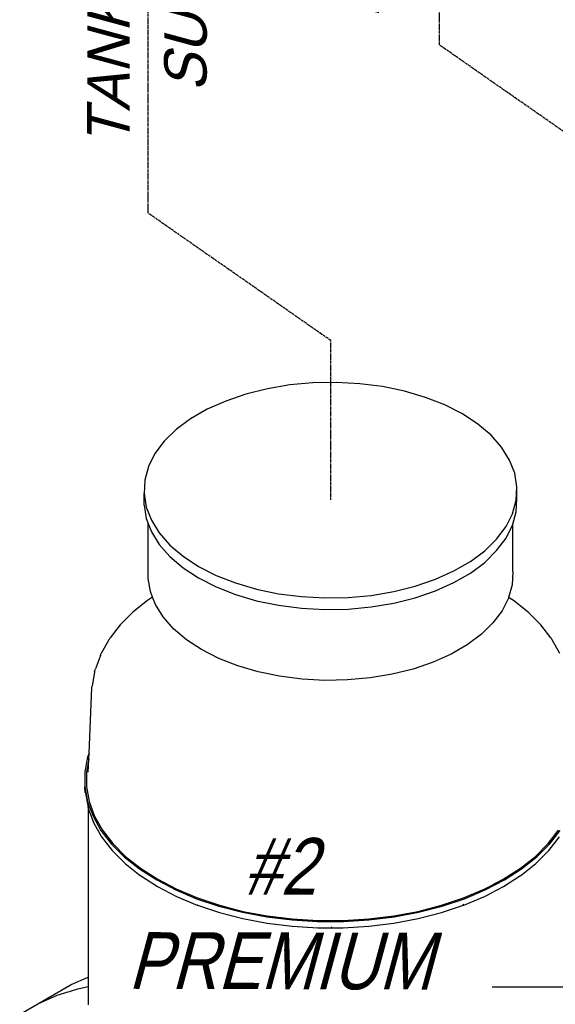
# Model space of a CAD drawing. Extents: x -15886 to -11493, y 1975 to 5059.
# Tile 9 of 47: x -14092 to -13979, y 2802 to 3010. Entities that reach past the tile are written whole.
import ezdxf

# ---------------------------------------------------------------- set-up
doc = ezdxf.new("R2010")
doc.units = 0
doc.header["$MEASUREMENT"] = 0
doc.linetypes.add('CENTER1', pattern=[0.6625, 0.5, -0.075, 0.0125, -0.075])
doc.layers.get('0').update_dxf_attribs({"linetype": 'CONTINUOUS'})
for name, color, linetype in [('CENTERLINE', 3, 'CENTER1'), ('PIPING-PRODUCT-PREMIUM', 5, 'CONTINUOUS'), ('TEXT', 3, 'CONTINUOUS')]:
    doc.layers.add(name, color=color, linetype=linetype)
doc.styles.add('ISO1', font='SIMPFRAC.shx', dxfattribs={"width": 0.85, "oblique": 15})

# ---------------------------------------------------------------- blocks, each defined once
blk = doc.blocks.new('A$C72A74DBC')
at = {"color": 2}
for p, q in [((80.37, 193.9), (78.09, 193.33)), ((82.75, 194.3), (80.37, 193.9)), ((85.2, 194.52), (82.75, 194.3)), ((87.68, 194.57), (85.2, 194.52)), ((90.15, 194.43), (87.68, 194.57)), ((92.57, 194.12), (90.15, 194.43)), ((94.9, 193.63), (92.57, 194.12)), ((78.09, 193.33), (75.96, 192.6)), ((97.11, 192.98), (94.9, 193.63)), ((99.16, 192.18), (97.11, 192.98)), ((74, 191.72), (72.24, 190.71)), ((75.96, 192.6), (74, 191.72)), ((101.02, 191.23), (99.16, 192.18)), ((72.24, 190.71), (70.72, 189.58)), ((102.66, 190.16), (101.02, 191.23)), ((70.72, 189.58), (69.46, 188.35)), ((104.06, 188.97), (102.66, 190.16)), ((105.18, 187.7), (104.06, 188.97)), ((69.46, 188.35), (68.47, 187.03)), ((106.02, 186.35), (105.18, 187.7)), ((68.47, 187.03), (67.78, 185.66)), ((67.78, 185.66), (67.39, 184.24)), ((106.56, 184.95), (106.02, 186.35)), ((106.8, 183.53), (106.56, 184.95)), ((67.39, 184.24), (67.32, 182.81)), ((106.72, 182.1), (106.8, 183.53)), ((106.8, 182.3), (106.8, 183.53)), ((67.32, 182.81), (67.55, 181.38)), ((67.32, 181.59), (67.32, 182.81)), ((106.72, 180.87), (106.8, 182.3)), ((67.32, 181.59), (67.55, 180.16)), ((67.55, 181.38), (68.09, 179.99)), ((106.33, 180.68), (106.72, 182.1)), ((105.64, 179.31), (106.33, 180.68)), ((106.36, 179.56), (106.72, 180.87)), ((67.55, 180.16), (67.75, 179.63)), ((67.75, 173.84), (67.75, 179.63)), ((67.75, 179.63), (68.09, 178.76)), ((68.09, 179.99), (68.93, 178.64)), ((104.65, 177.99), (105.64, 179.31)), ((105.64, 178.08), (106.33, 179.46)), ((106.33, 179.46), (106.36, 179.56)), ((106.36, 174.54), (106.36, 179.56)), ((68.09, 178.76), (68.93, 177.42)), ((68.93, 178.64), (70.06, 177.36)), ((68.93, 177.42), (70.06, 176.14)), ((70.06, 177.36), (71.45, 176.18)), ((103.39, 176.76), (104.65, 177.99)), ((104.65, 176.77), (105.64, 178.08)), ((70.06, 176.14), (71.45, 174.96)), ((71.45, 176.18), (73.09, 175.11)), ((101.87, 175.63), (103.39, 176.76)), ((103.39, 175.53), (104.65, 176.77)), ((73.09, 175.11), (74.95, 174.16)), ((100.12, 174.62), (101.87, 175.63)), ((101.87, 174.4), (103.39, 175.53)), ((71.45, 174.96), (73.09, 173.88)), ((74.95, 174.16), (77, 173.35)), ((98.16, 173.74), (100.12, 174.62)), ((100.12, 173.39), (101.87, 174.4)), ((106.36, 174.54), (106.28, 173.14)), ((67.98, 172.44), (67.75, 173.84)), ((73.09, 173.88), (74.95, 172.93)), ((74.95, 172.93), (77, 172.13)), ((77, 173.35), (79.21, 172.7)), ((93.75, 172.44), (96.02, 173.01)), ((96.02, 173.01), (98.16, 173.74)), ((98.16, 172.51), (100.12, 173.39)), ((106.28, 173.14), (105.92, 171.83)), ((68.21, 171.84), (67.67, 171.5)), ((68.21, 171.84), (67.98, 172.44)), ((68.51, 171.08), (68.21, 171.84)), ((77, 172.13), (79.21, 171.48)), ((79.21, 172.7), (81.55, 172.22)), ((81.55, 172.22), (83.97, 171.91)), ((83.97, 171.91), (86.44, 171.77)), ((88.92, 171.82), (91.37, 172.04)), ((91.37, 172.04), (93.75, 172.44)), ((96.02, 171.78), (98.16, 172.51)), ((67.67, 171.5), (66.14, 170.28)), ((69.33, 169.76), (68.51, 171.08)), ((79.21, 171.48), (81.55, 170.99)), ((81.55, 170.99), (83.97, 170.68)), ((86.44, 171.77), (88.92, 171.82)), ((88.92, 170.59), (91.37, 170.82)), ((91.37, 170.82), (93.75, 171.22)), ((93.75, 171.22), (96.02, 171.78)), ((105.9, 171.75), (105.23, 170.41)), ((105.92, 171.83), (105.9, 171.75)), ((106.44, 171.5), (105.92, 171.83)), ((107.97, 170.28), (106.44, 171.5)), ((66.14, 170.28), (64.83, 168.97)), ((70.43, 168.51), (69.33, 169.76)), ((83.97, 170.68), (86.44, 170.55)), ((86.44, 170.55), (88.92, 170.59)), ((105.23, 170.41), (104.26, 169.13)), ((109.28, 168.97), (107.97, 170.28)), ((64.79, 168.92), (63.72, 167.54)), ((64.79, 168.92), (64.83, 168.97)), ((104.26, 169.13), (103.03, 167.92)), ((109.33, 168.92), (109.28, 168.97)), ((110.39, 167.54), (109.33, 168.92)), ((71.8, 167.35), (70.43, 168.51)), ((103.03, 167.92), (101.54, 166.81)), ((63.6, 167.35), (62.78, 165.91)), ((63.6, 167.35), (63.64, 167.42)), ((63.64, 167.42), (63.68, 167.48)), ((63.68, 167.48), (63.72, 167.54)), ((73.4, 166.3), (71.8, 167.35)), ((101.54, 166.81), (99.83, 165.82)), ((110.44, 167.48), (110.39, 167.54)), ((110.48, 167.42), (110.44, 167.48)), ((110.52, 167.35), (110.48, 167.42)), ((111.33, 165.91), (110.52, 167.35)), ((62.69, 165.69), (62.17, 164.28)), ((62.69, 165.69), (62.72, 165.77)), ((62.72, 165.77), (62.75, 165.84)), ((62.75, 165.84), (62.78, 165.91)), ((75.22, 165.38), (73.4, 166.3)), ((99.83, 165.82), (97.91, 164.97)), ((77.23, 164.59), (75.22, 165.38)), ((79.39, 163.95), (77.23, 164.59)), ((97.91, 164.97), (95.82, 164.25)), ((62.08, 163.97), (61.81, 162.45)), ((62.08, 163.97), (62.1, 164.05)), ((62.1, 164.05), (62.12, 164.12)), ((62.12, 164.12), (62.14, 164.2)), ((62.14, 164.2), (62.17, 164.28)), ((81.67, 163.48), (79.39, 163.95)), ((93.6, 163.7), (91.27, 163.31)), ((95.82, 164.25), (93.6, 163.7)), ((84.04, 163.17), (81.67, 163.48)), ((86.45, 163.04), (84.04, 163.17)), ((88.87, 163.09), (86.45, 163.04)), ((91.27, 163.31), (88.87, 163.09)), ((61.49, 155.34), (61.79, 162.29)), ((61.79, 162.29), (61.8, 162.37)), ((61.8, 162.37), (61.81, 162.45)), ((61.49, 155.34), (61.34, 154.92)), ((61.47, 154.72), (61.49, 155.34)), ((61.34, 154.92), (61.06, 153.36)), ((61.47, 154.72), (61.22, 153.35)), ((61.41, 153.34), (61.47, 154.72)), ((61.06, 153.36), (61.06, 151.78)), ((61.22, 153.35), (61.22, 151.79)), ((61.06, 151.78), (61.34, 150.22)), ((61.09, 151.19), (61.06, 151.78)), ((61.1, 151.16), (61.09, 151.19)), ((61.1, 151.16), (61.38, 149.61)), ((61.22, 151.79), (61.5, 150.23)), ((61.34, 150.22), (61.91, 148.68)), ((61.5, 150.23), (62.07, 148.7)), ((61.38, 149.61), (61.38, 149.61)), ((61.38, 149.61), (61.38, 149.59)), ((61.38, 149.61), (61.38, 131.66)), ((61.39, 149.57), (61.38, 149.59)), ((61.39, 149.57), (61.96, 148.03)), ((61.91, 148.68), (62.75, 147.18)), ((61.97, 148.01), (61.96, 148.03)), ((61.97, 148.01), (62.81, 146.51)), ((62.07, 148.7), (62.9, 147.22)), ((62.75, 147.18), (63.86, 145.74)), ((62.9, 147.22), (64, 145.79)), ((110.11, 145.79), (111.21, 147.22)), ((110.26, 145.74), (111.37, 147.18)), ((62.82, 146.49), (62.81, 146.51)), ((62.82, 146.49), (63.93, 145.06)), ((110.18, 145.06), (111.29, 146.49)), ((63.86, 145.74), (65.22, 144.38)), ((63.93, 145.06), (65.29, 143.7)), ((64, 145.79), (65.36, 144.43)), ((108.76, 144.43), (110.11, 145.79)), ((108.83, 143.7), (110.18, 145.06)), ((108.89, 144.38), (110.26, 145.74)), ((65.22, 144.38), (66.82, 143.11)), ((65.36, 144.43), (66.95, 143.17)), ((107.16, 143.17), (108.76, 144.43)), ((107.29, 143.11), (108.89, 144.38)), ((65.31, 143.68), (65.29, 143.7)), ((65.31, 143.68), (66.9, 142.42)), ((66.82, 143.11), (68.65, 141.94)), ((66.95, 143.17), (68.76, 142.01)), ((105.35, 142.01), (107.16, 143.17)), ((105.47, 141.94), (107.29, 143.11)), ((107.21, 142.42), (108.81, 143.68)), ((108.81, 143.68), (108.83, 143.7)), ((66.92, 142.4), (66.9, 142.42)), ((66.92, 142.4), (68.73, 141.24)), ((68.65, 141.94), (70.67, 140.89)), ((68.76, 142.01), (70.77, 140.96)), ((103.34, 140.96), (105.35, 142.01)), ((103.44, 140.89), (105.47, 141.94)), ((105.38, 141.24), (107.19, 142.4)), ((107.19, 142.4), (107.21, 142.42)), ((68.73, 141.24), (70.75, 140.19)), ((70.67, 140.89), (72.88, 139.96)), ((70.77, 140.96), (72.97, 140.04)), ((101.15, 140.04), (103.34, 140.96)), ((101.24, 139.96), (103.44, 140.89)), ((103.36, 140.19), (105.38, 141.24)), ((70.75, 140.19), (72.94, 139.27)), ((72.88, 139.96), (75.24, 139.17)), ((72.97, 140.04), (75.31, 139.26)), ((98.8, 139.26), (101.15, 140.04)), ((98.88, 139.17), (101.24, 139.96)), ((101.17, 139.27), (103.36, 140.19)), ((72.96, 139.27), (72.94, 139.27)), ((72.96, 139.27), (75.31, 138.48)), ((75.24, 139.17), (77.73, 138.53)), ((75.31, 139.26), (77.78, 138.62)), ((77.73, 138.53), (80.32, 138.05)), ((77.78, 138.62), (80.36, 138.14)), ((93.75, 138.14), (96.33, 138.62)), ((93.8, 138.05), (96.39, 138.53)), ((96.33, 138.62), (98.8, 139.26)), ((96.39, 138.53), (98.88, 139.17)), ((98.81, 138.48), (101.15, 139.27)), ((101.06, 139.31), (101.22, 139.37)), ((101.15, 139.27), (101.17, 139.27)), ((75.31, 138.48), (77.78, 137.85)), ((77.78, 137.85), (80.36, 137.36)), ((80.32, 138.05), (82.98, 137.72)), ((80.36, 138.14), (83.01, 137.81)), ((82.98, 137.72), (85.69, 137.56)), ((83.01, 137.81), (85.7, 137.65)), ((85.69, 137.56), (88.42, 137.56)), ((85.7, 137.65), (88.41, 137.65)), ((88.41, 137.65), (91.1, 137.81)), ((88.42, 137.56), (91.13, 137.72)), ((91.1, 137.81), (93.75, 138.14)), ((91.13, 137.72), (93.8, 138.05)), ((93.76, 137.36), (96.33, 137.85)), ((96.33, 137.85), (98.81, 138.48)), ((80.36, 137.36), (83.01, 137.04)), ((83.01, 137.04), (85.7, 136.87)), ((85.7, 136.87), (88.41, 136.87)), ((87.17, 136.93), (87.19, 136.98)), ((88.41, 136.87), (91.11, 137.04)), ((91.11, 137.04), (93.76, 137.36)), ((59.61, 130.88), (61.38, 131.66)), ((61.38, 131.66), (61.38, 130.66)), ((56.08, 128.84), (59.61, 130.88)), ((58.13, 129.75), (60.29, 130.43)), ((60.29, 130.43), (61.38, 130.66)), ((61.38, 130.66), (61.38, 128.73)), ((56.08, 128.84), (58.13, 129.75)), ((54.14, 127.72), (56.08, 128.84))]:
    blk.add_line(p, q, dxfattribs=at)

msp = doc.modelspace()

# ---------------------------------------------------------------- linework, layer by layer
at = {"layer": 'CENTERLINE', "color": 3, "linetype": 'CENTER1', "elevation": 0, "flags": 128}
for points in [[(-13964.91, 2944.12), (-13964.91, 2977.78), (-14003.6, 3004.74), (-14003.6, 3118.78)], [(-14026.56, 2908.51), (-14026.56, 2942.18), (-14065.24, 2969.13), (-14065.24, 3083.19)]]:
    msp.add_lwpolyline(points, dxfattribs=at)
at = {"layer": 'PIPING-PRODUCT-PREMIUM'}
for p, q in [((-13995.88, 2805.43, 0), (-14012.44, 2805.43, 0)), ((-13905.29, 2805.43, 0), (-13992.61, 2805.43, 0))]:
    msp.add_line(p, q, dxfattribs=at)
msp.add_ellipse((-13992.61, 2801.93, 0), major_axis=(0, 3.5), ratio=0.504639, start_param=0, end_param=2.887656, dxfattribs=at)

# ---------------------------------------------------------------- texts
at = {"layer": 'TEXT', "style": 'ISO1', "oblique": 15, "text_generation_flag": 6, "width": 1.035276}
msp.add_text('TANK LEVEL', height=9, rotation=269.8643, dxfattribs=at).set_placement((-14008.35, 3008.99, 0))
at = {"layer": 'TEXT', "style": 'ISO1', "oblique": 15}
for s, p in [('TANK PUMP', (-14069.21, 2983.33, 0)), ('SUMP', (-14052.89, 2994.82, 0))]:
    msp.add_text(s, height=9, rotation=89.8643, dxfattribs=at).set_placement(p)

# ---------------------------------------------------------------- next in the draw order: texts
at = {"layer": 'TEXT', "color": 4, "insert": (-14037.36, 2784.81, 0), "char_height": 12, "width": 77.7899, "attachment_point": 8, "rotation": 359.8643, "style": 'ISO1', "bg_fill": 3, "box_fill_scale": 1.5, "bg_fill_color": 256, "bg_fill_transparency": 0}
msp.add_mtext('#2 PREMIUM UNLEADED', dxfattribs=at)

# ---------------------------------------------------------------- next in the draw order: block references
at = {"xscale": 2, "yscale": 2, "zscale": 2}
msp.add_blockref('A$C72A74DBC', (-14200.76, 2544.21, 0), dxfattribs=at)

doc.saveas('drawing.dxf')
